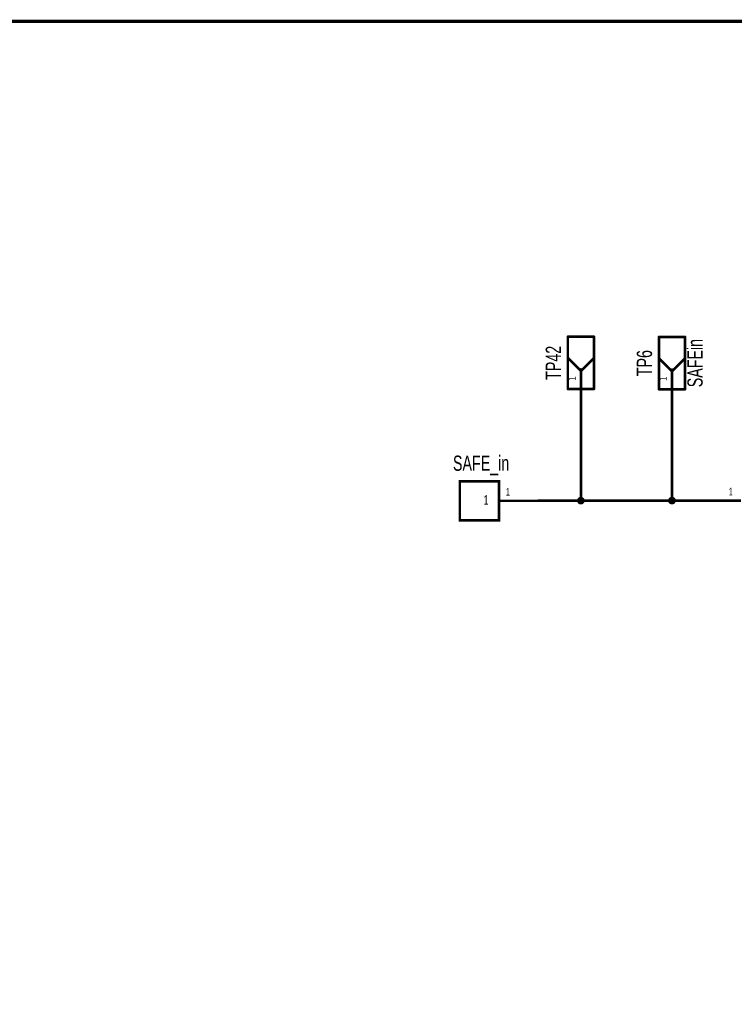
# Model space of a CAD drawing. Extents: x -0.7 to 10.8, y -0.9 to 7.2.
# Tile 5 of 6: x 3.5 to 6.2, y 3.4 to 7.2. Entities that reach past the tile are written whole.
import ezdxf
from ezdxf.enums import TextEntityAlignment as Align

# ---------------------------------------------------------------- set-up
doc = ezdxf.new("R2010")
doc.units = 0
for name, color, linetype in [('Element', 253, 'CONTINUOUS'), ('Net', 50, 'CONTINUOUS'), ('Pin', 50, 'CONTINUOUS'), ('Titles', 253, 'CONTINUOUS')]:
    doc.layers.add(name, color=color, linetype=linetype)

msp = doc.modelspace()

# ---------------------------------------------------------------- linework, layer by layer
at = {"layer": 'Element', "linetype": 'CONTINUOUS', "const_width": 0.0098}
for points in [[(5.6047, 5.9589), (5.7047, 5.9589)], [(5.6047, 5.7589), (5.6047, 5.9589)], [(5.7047, 5.9589), (5.7047, 5.7589)], [(5.9536, 5.9578), (6.0536, 5.9578)], [(5.9536, 5.7578), (5.9536, 5.9578)], [(6.0536, 5.9578), (6.0536, 5.7578)], [(5.6047, 5.8776), (5.6547, 5.8276)], [(5.7047, 5.8776), (5.6547, 5.8276)], [(5.9536, 5.8765), (6.0036, 5.8265)], [(6.0536, 5.8765), (6.0036, 5.8265)], [(5.6547, 5.8339), (5.6547, 5.7589)], [(6.0036, 5.8328), (6.0036, 5.7578)], [(5.7047, 5.7589), (5.6047, 5.7589)], [(6.0536, 5.7578), (5.9536, 5.7578)], [(5.3411, 5.4053), (5.1912, 5.4053), (5.1912, 5.2553), (5.3411, 5.2553), (5.3411, 5.4053)]]:
    msp.add_lwpolyline(points, dxfattribs=at)
at = {"layer": 'Element', "linetype": 'CONTINUOUS', "const_width": 0.0049}
for points in [[(5.6022, 5.9589, 1), (5.6072, 5.9589, 1), (5.6022, 5.9589, 1)], [(5.6022, 5.9589, 1), (5.6072, 5.9589, 1), (5.6022, 5.9589, 1)], [(5.7022, 5.9589, 1), (5.7072, 5.9589, 1), (5.7022, 5.9589, 1)], [(5.7022, 5.9589, 1), (5.7072, 5.9589, 1), (5.7022, 5.9589, 1)], [(5.9511, 5.9578, 1), (5.956, 5.9578, 1), (5.9511, 5.9578, 1)], [(5.9511, 5.9578, 1), (5.956, 5.9578, 1), (5.9511, 5.9578, 1)], [(6.0511, 5.9578, 1), (6.056, 5.9578, 1), (6.0511, 5.9578, 1)], [(6.0511, 5.9578, 1), (6.056, 5.9578, 1), (6.0511, 5.9578, 1)], [(5.6022, 5.8776, 1), (5.6072, 5.8776, 1), (5.6022, 5.8776, 1)], [(5.7022, 5.8776, 1), (5.7072, 5.8776, 1), (5.7022, 5.8776, 1)], [(5.9511, 5.8765, 1), (5.956, 5.8765, 1), (5.9511, 5.8765, 1)], [(6.0511, 5.8765, 1), (6.056, 5.8765, 1), (6.0511, 5.8765, 1)], [(5.6522, 5.8339, 1), (5.6572, 5.8339, 1), (5.6522, 5.8339, 1)], [(5.6522, 5.8276, 1), (5.6572, 5.8276, 1), (5.6522, 5.8276, 1)], [(5.6522, 5.8276, 1), (5.6572, 5.8276, 1), (5.6522, 5.8276, 1)], [(6.0011, 5.8328, 1), (6.006, 5.8328, 1), (6.0011, 5.8328, 1)], [(6.0011, 5.8265, 1), (6.006, 5.8265, 1), (6.0011, 5.8265, 1)], [(6.0011, 5.8265, 1), (6.006, 5.8265, 1), (6.0011, 5.8265, 1)], [(5.6022, 5.7589, 1), (5.6072, 5.7589, 1), (5.6022, 5.7589, 1)], [(5.6022, 5.7589, 1), (5.6072, 5.7589, 1), (5.6022, 5.7589, 1)], [(5.6522, 5.7589, 1), (5.6572, 5.7589, 1), (5.6522, 5.7589, 1)], [(5.7022, 5.7589, 1), (5.7072, 5.7589, 1), (5.7022, 5.7589, 1)], [(5.7022, 5.7589, 1), (5.7072, 5.7589, 1), (5.7022, 5.7589, 1)], [(5.9511, 5.7578, 1), (5.956, 5.7578, 1), (5.9511, 5.7578, 1)], [(5.9511, 5.7578, 1), (5.956, 5.7578, 1), (5.9511, 5.7578, 1)], [(6.0011, 5.7578, 1), (6.006, 5.7578, 1), (6.0011, 5.7578, 1)], [(6.0511, 5.7578, 1), (6.056, 5.7578, 1), (6.0511, 5.7578, 1)], [(6.0511, 5.7578, 1), (6.056, 5.7578, 1), (6.0511, 5.7578, 1)]]:
    msp.add_lwpolyline(points, format="xyb", dxfattribs=at)
at = {"layer": 'Net', "linetype": 'CONTINUOUS', "const_width": 0.0049}
for points in [[(5.6522, 5.6839, 1), (5.6572, 5.6839, 1), (5.6522, 5.6839, 1)], [(6.0011, 5.6828, 1), (6.006, 5.6828, 1), (6.0011, 5.6828, 1)], [(5.4886, 5.3311, 1), (5.4935, 5.3311, 1), (5.4886, 5.3311, 1)], [(5.6424, 5.3311, 1), (5.6473, 5.3311, 1), (5.6424, 5.3311, 1)], [(5.6522, 5.3311, 1), (5.6572, 5.3311, 1), (5.6522, 5.3311, 1)], [(5.9913, 5.3311, 1), (5.9962, 5.3311, 1), (5.9913, 5.3311, 1)], [(6.0011, 5.3311, 1), (6.006, 5.3311, 1), (6.0011, 5.3311, 1)], [(6.1157, 5.3311, 1), (6.1206, 5.3311, 1), (6.1157, 5.3311, 1)]]:
    msp.add_lwpolyline(points, format="xyb", dxfattribs=at)
at = {"layer": 'Net', "linetype": 'CONTINUOUS', "const_width": 0.0098}
for points in [[(5.6547, 5.6839), (5.6547, 5.3311)], [(6.0036, 5.6828), (6.0036, 5.3311)], [(5.4911, 5.3311), (6.1182, 5.3311)], [(5.6449, 5.3311), (5.6453, 5.3281), (5.6467, 5.3253), (5.6489, 5.3232), (5.6517, 5.3218), (5.6547, 5.3213), (5.6577, 5.3218), (5.6605, 5.3232), (5.6627, 5.3253), (5.6641, 5.3281), (5.6645, 5.3311), (5.6641, 5.3342), (5.6627, 5.3369), (5.6605, 5.3391), (5.6577, 5.3405), (5.6547, 5.341), (5.6517, 5.3405), (5.6489, 5.3391), (5.6467, 5.3369), (5.6453, 5.3342), (5.6449, 5.3311)], [(5.9937, 5.3311), (5.9942, 5.3281), (5.9956, 5.3253), (5.9978, 5.3232), (6.0005, 5.3218), (6.0036, 5.3213), (6.0066, 5.3218), (6.0094, 5.3232), (6.0115, 5.3253), (6.0129, 5.3281), (6.0134, 5.3311), (6.0129, 5.3342), (6.0115, 5.3369), (6.0094, 5.3391), (6.0066, 5.3405), (6.0036, 5.341), (6.0005, 5.3405), (5.9978, 5.3391), (5.9956, 5.3369), (5.9942, 5.3342), (5.9937, 5.3311)]]:
    msp.add_lwpolyline(points, dxfattribs=at)
at = {"layer": 'Pin', "linetype": 'CONTINUOUS', "const_width": 0.0098}
for points in [[(5.6547, 5.8339), (5.6547, 5.6839)], [(6.0036, 5.8328), (6.0036, 5.6828)], [(5.3411, 5.3303), (5.4911, 5.3303)], [(6.2682, 5.3311), (6.1182, 5.3311)]]:
    msp.add_lwpolyline(points, dxfattribs=at)
at = {"layer": 'Pin', "linetype": 'CONTINUOUS', "const_width": 0.0049}
for points in [[(5.6522, 5.8339, 1), (5.6572, 5.8339, 1), (5.6522, 5.8339, 1)], [(6.0011, 5.8328, 1), (6.006, 5.8328, 1), (6.0011, 5.8328, 1)], [(5.6522, 5.6839, 1), (5.6572, 5.6839, 1), (5.6522, 5.6839, 1)], [(6.0011, 5.6828, 1), (6.006, 5.6828, 1), (6.0011, 5.6828, 1)], [(5.3386, 5.3303, 1), (5.3435, 5.3303, 1), (5.3386, 5.3303, 1)], [(5.4886, 5.3303, 1), (5.4935, 5.3303, 1), (5.4886, 5.3303, 1)], [(6.1157, 5.3311, 1), (6.1206, 5.3311, 1), (6.1157, 5.3311, 1)]]:
    msp.add_lwpolyline(points, format="xyb", dxfattribs=at)
at = {"layer": 'Titles', "linetype": 'CONTINUOUS', "const_width": 0.0131}
msp.add_lwpolyline([(10.8064, -0.9015), (-0.6866, -0.9015), (-0.6866, 7.1665), (10.8064, 7.1665), (10.8064, -0.9015)], dxfattribs=at)

# ---------------------------------------------------------------- texts
at = {"layer": 'Element', "width": 0.7}
for s, p in [('TP42', (5.5956, 5.8589)), ('TP6', (5.9445, 5.8578))]:
    msp.add_text(s, height=0.0583, rotation=90, dxfattribs=at).set_placement(p, align=Align.BOTTOM_CENTER)
msp.add_text('SAFEin', height=0.0583, rotation=90, dxfattribs=at).set_placement((6.0626, 5.8578), align=Align.TOP_CENTER)
msp.add_text('SAFE_in', height=0.0583, dxfattribs=at).set_placement((5.2725, 5.4279), align=Align.BOTTOM_CENTER)
at = {"layer": 'Pin', "width": 0.7}
for p in [(5.6055, 5.7912), (5.9544, 5.7901)]:
    msp.add_text('1', height=0.0292, rotation=90, dxfattribs=at).set_placement(p, align=Align.TOP_LEFT)
for height, p in [(0.0292, (5.3673, 5.3795)), (0.0292, (6.2206, 5.3803)), (0.0365, (5.282, 5.3522))]:
    msp.add_text('1', height=height, dxfattribs=at).set_placement(p, align=Align.TOP_LEFT)

doc.saveas('drawing.dxf')
